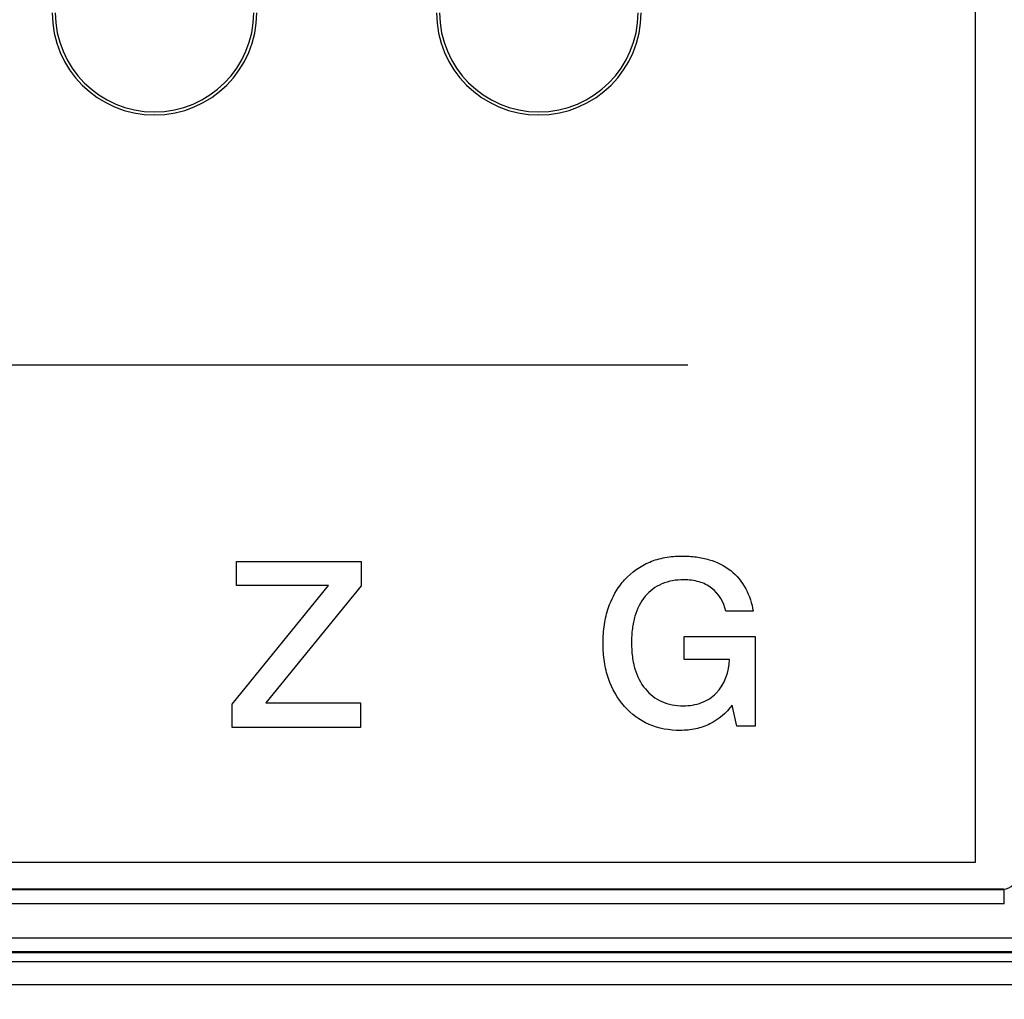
# Paper-space layout '170608_CRESCAD_1' of a CAD drawing. Header units: inches. Extents: x 0 to 17, y 0 to 11.
# Tile 16 of 139: x 9.799 to 10.155, y 6.086 to 6.441. Entities that reach past the tile are written whole.
import ezdxf
from ezdxf.enums import TextEntityAlignment as Align

# ---------------------------------------------------------------- set-up
doc = ezdxf.new("R2010")
doc.units = ezdxf.units.IN
doc.header["$LTSCALE"] = 0.935
doc.header["$MEASUREMENT"] = 0
doc.layers.get('0').update_dxf_attribs({"linetype": 'CONTINUOUS'})
doc.layers.add('DIM', color=7, linetype='CONTINUOUS')
doc.styles.get("Standard").update_dxf_attribs({"font": 'simplex.shx'})
doc.dimstyles.new('DIMSTYLE_1', dxfattribs={"dimtxt": 0.125, "dimasz": 0.18, "dimexe": 0.125, "dimexo": 0.0625, "dimgap": 0.0625, "dimtad": 0, "dimtih": 1, "dimtoh": 1, "dimdec": 3, "dimzin": 4, "dimdsep": 46, "dimtxsty": 'STANDARD', "dimblk": '_FILLED', "dimblk1": '_FILLED', "dimblk2": '_FILLED', "dimcen": 0.09, "dimadec": 0, "dimazin": 0, "dimtp": 0.001, "dimtm": 0.001, "dimtfac": 1, "dimtdec": 3, "dimtofl": 0, "dimtmove": 0, "dimatfit": 3, "dimldrblk": '_FILLED', "dimfxl": 1, "dimtolj": 1, "dimtzin": 4, "dimarcsym": 0})

# ---------------------------------------------------------------- blocks, each defined once
blk = doc.blocks.new('_FILLED')
at = {"color": 0, "linetype": 'BYBLOCK'}
blk.add_solid([(0, 0), (-1, 0.1736), (-1, -0.1736)], dxfattribs=at)
blk = doc.blocks.new('*D1')
at = {"layer": 'DIM', "color": 5, "linetype": 'CONTINUOUS'}
for p, q in [((9.33978, 8.70828), (11.18138, 8.70828)), ((11.05638, 8.70828), (11.05638, 6.89805)), ((11.05638, 5.14028), (11.05638, 6.46055)), ((10.28993, 5.14028), (11.18138, 5.14028))]:
    blk.add_line(p, q, dxfattribs=at)
at = {"layer": 'DIM', "color": 5, "linetype": 'CONTINUOUS', "xscale": 0.18, "yscale": 0.18, "zscale": 0.18}
for p, rotation in [((11.05638, 8.70828), 90), ((11.05638, 5.14028), 270)]:
    blk.add_blockref('_FILLED', p, dxfattribs=dict(at, rotation=rotation))
at = {"layer": 'DIM', "color": 5, "linetype": 'CONTINUOUS'}
for s, p, p2 in [('3.568', (10.61888, 6.71055), (11.24388, 6.71055)), ('[', (10.61888, 6.52305), (10.74388, 6.52305)), (']', (11.36888, 6.52305), (11.49388, 6.52305)), ('90,63', (10.74388, 6.52305), (11.36888, 6.52305))]:
    blk.add_text(s, height=0.125, dxfattribs=at).set_placement(p, p2, align=Align.FIT)

psp = doc.layouts.new('170608_CRESCAD_1')

# ---------------------------------------------------------------- linework, layer by layer
at = {"color": 7, "linetype": 'CONTINUOUS'}
for p, q in [((10.14461, 6.13603), (10.14461, 7.71303)), ((9.36389, 6.31593), (10.04056, 6.31593)), ((9.87733, 6.2447), (9.92233, 6.2447)), ((9.87733, 6.23603), (9.87733, 6.2447)), ((9.92233, 6.2447), (9.92233, 6.23591)), ((9.87566, 6.1931), (9.91057, 6.23603)), ((9.91057, 6.23603), (9.87733, 6.23603)), ((9.92233, 6.23591), (9.88783, 6.19359)), ((10.06412, 6.22682), (10.05423, 6.22682)), ((10.03922, 6.21758), (10.06481, 6.21758)), ((10.03922, 6.20932), (10.03922, 6.21758)), ((10.06481, 6.21758), (10.06481, 6.18523)), ((10.05562, 6.20932), (10.03922, 6.20932)), ((9.87566, 6.18476), (9.87566, 6.1931)), ((9.88783, 6.19359), (9.92209, 6.19359)), ((9.92209, 6.19359), (9.92209, 6.18476)), ((10.05822, 6.18523), (10.05655, 6.1928)), ((9.92209, 6.18476), (9.87566, 6.18476)), ((10.06481, 6.18523), (10.05822, 6.18523)), ((6.21561, 6.13603), (10.14461, 6.13603)), ((8.00266, 6.12628), (10.15461, 6.12628)), ((10.15497, 6.12593), (8.00355, 6.12593)), ((10.15497, 6.12593), (10.15461, 6.12628)), ((10.15497, 6.12093), (10.15497, 6.12593)), ((10.15497, 6.12093), (8.00398, 6.12093)), ((8.00398, 6.10863), (10.18225, 6.10863)), ((8.00266, 6.10328), (10.17761, 6.10328)), ((8.00355, 6.10364), (10.17726, 6.10364)), ((8.56267, 6.10005), (10.17632, 6.10005)), ((6.17563, 6.09178), (10.18459, 6.09178))]:
    psp.add_line(p, q, dxfattribs=at)
for centre, radius in [((9.84761, 6.44328), 0.037), ((9.84761, 6.44328), 0.03589), ((9.98661, 6.44328), 0.037), ((9.98661, 6.44328), 0.03589)]:
    psp.add_arc(centre, radius, 180, 360, dxfattribs=at)
psp.add_ellipse((10.15461, 6.13128), major_axis=(-0.00354, 0.00354), ratio=0.998783, start_param=2.356803, end_param=3.926382, dxfattribs=at)
for points, knots in [([(10.016, 6.23612), (10.01652, 6.23682), (10.01944, 6.24038), (10.02491, 6.24429), (10.03235, 6.2464), (10.03807, 6.24684), (10.04345, 6.24652), (10.04956, 6.24527), (10.0589, 6.24087), (10.06336, 6.23234), (10.06412, 6.22682)], [0, 0, 0, 0, 0.042263, 0.224531, 0.318622, 0.419988, 0.504688, 0.582653, 0.725815, 1, 1, 1, 1]), ([(10.05655, 6.1928), (10.05445, 6.18996), (10.05022, 6.18631), (10.04332, 6.18399), (10.03581, 6.1833), (10.02625, 6.18492), (10.01686, 6.19196), (10.01201, 6.20056), (10.01016, 6.20857), (10.00973, 6.21518), (10.01016, 6.22181), (10.01182, 6.22905), (10.0142, 6.23369), (10.016, 6.23612)], [0, 0, 0, 0, 0.116671, 0.175642, 0.238462, 0.364471, 0.485708, 0.61337, 0.681758, 0.755936, 0.831416, 0.900585, 1, 1, 1, 1]), ([(10.05423, 6.22682), (10.05355, 6.23001), (10.05076, 6.23475), (10.04448, 6.23772), (10.03821, 6.23843), (10.03103, 6.23734), (10.02447, 6.2324), (10.02146, 6.22617), (10.02031, 6.22033), (10.02004, 6.21541), (10.02028, 6.21111), (10.02072, 6.20855), (10.02092, 6.20766)], [0, 0, 0, 0, 0.158914, 0.240897, 0.331351, 0.463333, 0.58453, 0.71589, 0.790552, 0.873694, 0.95554, 1, 1, 1, 1]), ([(10.02092, 6.20766), (10.02106, 6.20707), (10.0219, 6.20384), (10.02452, 6.19847), (10.03093, 6.19342), (10.03844, 6.19218), (10.04548, 6.19319), (10.05308, 6.19804), (10.05545, 6.20494), (10.05562, 6.20932)], [0, 0, 0, 0, 0.035394, 0.193487, 0.338679, 0.491951, 0.623226, 0.745025, 1, 1, 1, 1])]:
    psp.add_open_spline(points, degree=3, knots=knots, dxfattribs=at)

# ---------------------------------------------------------------- dimensions: what is measured, and where the dimension line sits
at = {"layer": 'DIM', "color": 5, "linetype": 'CONTINUOUS'}
dim = psp.add_linear_dim(base=(11.05638, 5.14028), p1=(9.27728, 8.70828), p2=(10.22743, 5.14028), angle=270, text='<>\\P[]', dimstyle='DIMSTYLE_1', dxfattribs=at)
dim.commit()
dim.dimension.update_dxf_attribs({"geometry": '*D1', "text_midpoint": (11.05638, 6.6793), "dimtype": 160})

doc.saveas('drawing.dxf')
